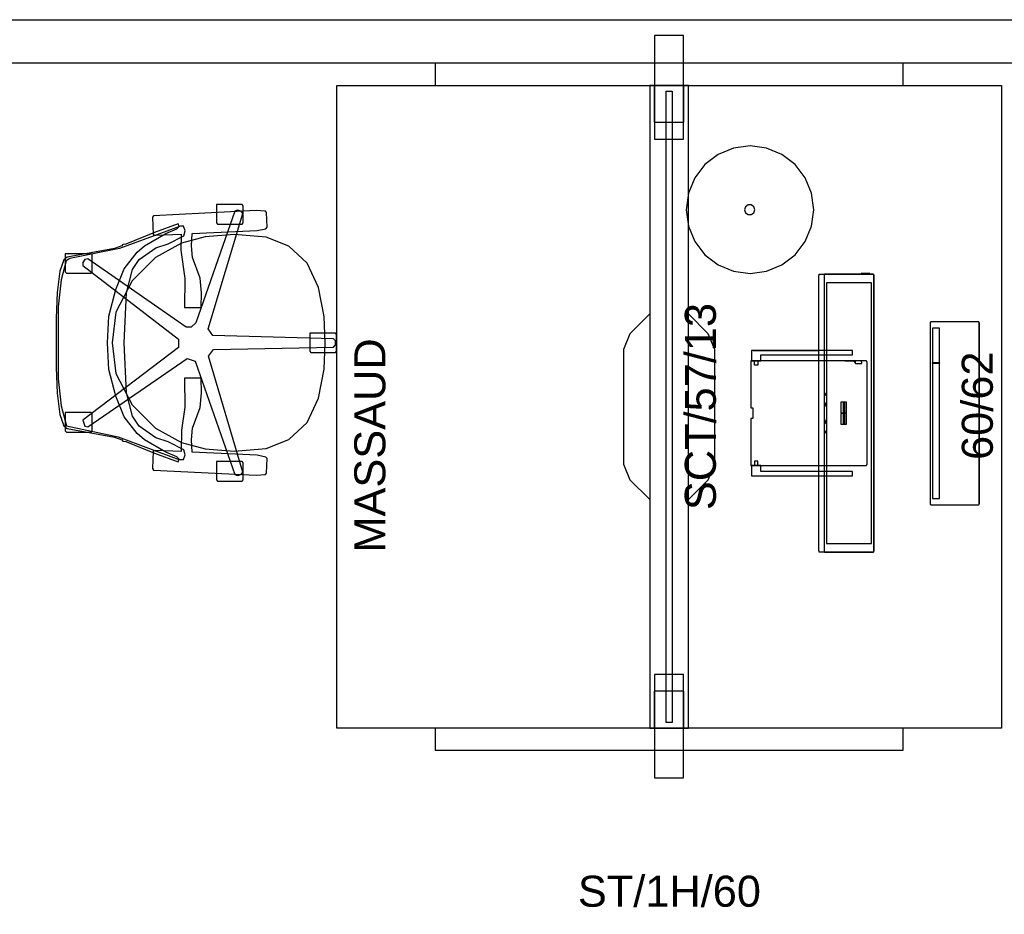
# Model space of a CAD drawing. Header units: inches. Extents: x -178 to 150, y -10 to 226.
# Tile 1 of 2: x -41 to 48, y 145 to 226. Entities that reach past the tile are written whole.
import ezdxf

# ---------------------------------------------------------------- set-up
doc = ezdxf.new("R2010")
doc.units = ezdxf.units.IN
doc.header["$MEASUREMENT"] = 0
for name, color, linetype in [('A-FURN', 7, 'Continuous'), ('A-FURN-P-ACSY', 7, 'Continuous'), ('A-FURN-P-ACSY-T', 7, 'Continuous'), ('A-FURN-P-FILE-T', 2, 'Continuous'), ('A-FURN-P-FREE', 2, 'Continuous'), ('A-FURN-P-FREE-T', 2, 'Continuous'), ('CATALOGUE-TXT', 8, 'Continuous'), ('CET color Black or White', 7, 'Continuous'), ('CET Default', 7, 'Continuous')]:
    doc.layers.add(name, color=color, linetype=linetype)
for name, color, linetype, true_color in [('AFUSE-3D-025', 7, 'Continuous', 0x8f5b3b), ('AFUSE-3D-027', 7, 'Continuous', 0x161614), ('AFUSE-3D-029', 7, 'Continuous', 0x8f5b3b), ('AFUSE-3D-151', 7, 'Continuous', 0x8f5b3b), ('AFUSE-3D-160', 7, 'Continuous', 0xfdfef9), ('AFUSE-3D-201', 7, 'Continuous', 0xfdfef9)]:
    doc.layers.add(name, color=color, linetype=linetype, true_color=true_color)
doc.styles.add('Arial', font='arial.ttf')

# ---------------------------------------------------------------- blocks, each defined once
blk = doc.blocks.new('*C8')
at = {"layer": 'A-FURN-P-ACSY', "linetype": 'Continuous'}
for points in [[(-33.5, -1.31), (-24.16, -1.31), (-24.16, 1.31), (-33.5, 1.31), (-33.5, -1.31)], [(24.16, -1.31), (33.5, -1.31), (33.5, 1.31), (24.16, 1.31), (24.16, -1.31)], [(-28.5, -0.275), (-28.5, 0.275), (28.5, 0.275), (28.5, -0.275), (-28.5, -0.275)]]:
    blk.add_lwpolyline(points, close=True, dxfattribs=at)
at = {"layer": 'A-FURN-P-ACSY-T', "linetype": 'Continuous', "style": 'Arial'}
blk.add_attdef('ITEXT', (9.331, 4.224), '', height=2.8, rotation=180, dxfattribs=at).dxf.unprotected_set("ltscale", 0)
blk = doc.blocks.new('*C3')
at = {"layer": 'CET color Black or White', "linetype": 'Continuous'}
for p, q in [((0, 3.937, 108), (322.924, 3.937, 108)), ((322.924, 0, 108), (0, 0, 108))]:
    blk.add_line(p, q, dxfattribs=at)
blk = doc.blocks.new('*C12')
at = {"layer": 'AFUSE-3D-025', "linetype": 'Continuous'}
blk.add_lwpolyline([(-3.244, 25.146), (-5.674, 24.861), (-7.492, 24.384), (-8.492, 19.729), (-10.523, 14.255), (-10.518, 13.844), (-10.097, 13.669), (-9.657, 13.801), (-8.945, 15.221), (-8.571, 16.322), (-7.514, 17.822), (-6.627, 18.432), (-4.522, 18.965), (0, 19.178), (4.522, 18.965), (6.627, 18.432), (7.514, 17.822), (8.571, 16.322), (8.945, 15.221), (9.657, 13.801), (10.097, 13.669), (10.518, 13.844), (10.521, 14.105), (8.515, 19.621), (7.617, 24.086), (7.395, 24.41), (5.674, 24.861), (3.244, 25.146), (-3.244, 25.146)], close=True, dxfattribs=at)
at = {"layer": 'AFUSE-3D-027', "linetype": 'Continuous'}
for points in [[(-7.935, 24.497), (-8.048, 24.394), (-8.048, 22.179), (-7.935, 22.077), (-6.406, 22.077), (-6.293, 22.179), (-6.293, 24.497), (-7.935, 24.497)], [(6.406, 24.497), (6.293, 24.394), (6.293, 22.179), (6.406, 22.077), (7.935, 22.077), (8.048, 22.179), (8.048, 24.497), (6.406, 24.497)], [(-12.366, 10.858), (-12.48, 10.755), (-12.48, 8.54), (-12.366, 8.438), (-10.838, 8.438), (-10.724, 8.54), (-10.724, 10.858), (-12.366, 10.858)], [(10.837, 10.858), (10.724, 10.755), (10.724, 8.54), (10.837, 8.438), (12.366, 8.438), (12.48, 8.54), (12.48, 10.858), (10.837, 10.858)], [(-0.764, 2.428), (-0.878, 2.326), (-0.878, 0.111), (-0.764, 0.009), (0.764, 0.009), (0.878, 0.111), (0.878, 2.428), (-0.764, 2.428)]]:
    blk.add_lwpolyline(points, close=True, dxfattribs=at)
at = {"layer": 'AFUSE-3D-029', "linetype": 'Continuous'}
blk.add_lwpolyline([(-2.233, 25.334), (-4.536, 25.227), (-6.466, 25), (-7.496, 24.639), (-7.718, 24.33), (-8.522, 20.045), (-8.76, 19.385), (-8.878, 19.301), (-8.901, 19.026), (-9.973, 16.448), (-10.728, 14.32), (-10.515, 14.23), (-10.281, 14.439), (-9.869, 15.438), (-8.76, 17.358), (-8.191, 18.027), (-6.668, 19.19), (-4.82, 19.941), (-2.418, 20.559), (0, 20.683), (2.418, 20.559), (4.82, 19.941), (6.668, 19.19), (8.191, 18.027), (8.76, 17.358), (9.869, 15.438), (10.28, 14.439), (10.515, 14.23), (10.728, 14.32), (9.973, 16.448), (8.901, 19.026), (8.878, 19.301), (8.76, 19.385), (8.522, 20.045), (7.718, 24.33), (7.496, 24.639), (6.466, 25), (4.536, 25.227), (2.233, 25.334), (-2.233, 25.334)], close=True, dxfattribs=at)
at = {"layer": 'AFUSE-3D-151', "linetype": 'Continuous'}
blk.add_lwpolyline([(0, 20.256), (-2.763, 19.939), (-5.608, 18.461), (-7.71, 16.356), (-9.008, 13.997), (-9.579, 11.875), (-9.787, 9.268), (-9.533, 6.363), (-8.732, 4.322), (-7.188, 2.676), (-5.008, 1.637), (-2.391, 1.141), (0, 1.046), (2.391, 1.141), (5.008, 1.637), (7.188, 2.676), (8.732, 4.322), (9.533, 6.363), (9.787, 9.268), (9.579, 11.875), (9.008, 13.997), (7.71, 16.356), (5.608, 18.461), (2.763, 19.939), (0, 20.256)], close=True, dxfattribs=at)
at = {"layer": 'AFUSE-3D-160', "linetype": 'Continuous'}
blk.add_lwpolyline([(-7.511, 22.724), (-7.584, 22.468), (-1.417, 13.487), (-1.649, 12.772), (-11.895, 9.199), (-11.987, 8.948), (-11.885, 8.633), (-11.663, 8.484), (-1.216, 11.574), (-0.608, 11.13), (-0.376, 0.283), (-0.166, 0.118), (0.166, 0.118), (0.376, 0.283), (0.666, 11.174), (1.274, 11.616), (11.663, 8.484), (11.885, 8.633), (11.987, 8.948), (11.895, 9.199), (1.803, 12.72), (1.426, 13.132), (1.413, 13.581), (7.584, 22.468), (7.511, 22.724), (7.243, 22.919), (6.976, 22.909), (0.34, 14.269), (-0.413, 14.27), (-6.976, 22.909), (-7.511, 22.724)], close=True, dxfattribs=at)
at = {"layer": 'AFUSE-3D-201', "linetype": 'Continuous'}
for points in [[(-11.34, 16.636), (-11.478, 16.545), (-11.946, 7.259), (-11.886, 6.441), (-11.764, 6.338), (-10.44, 6.289), (-10.305, 6.386), (-10.145, 7.17), (-9.87, 13.059), (-8.756, 13.11), (-7.707, 13.003), (-5.845, 12.329), (-4.51, 12.203), (-3.181, 12.24), (-3.183, 13.734), (-5.811, 13.717), (-7.879, 13.997), (-9.823, 14.052), (-9.714, 16.333), (-9.793, 16.577), (-11.34, 16.636)], [(11.34, 16.636), (9.793, 16.577), (9.716, 16.338), (9.823, 14.052), (8.367, 14.063), (5.811, 13.717), (3.183, 13.734), (3.181, 12.24), (4.511, 12.203), (5.845, 12.329), (7.707, 13.003), (8.756, 13.11), (9.87, 13.059), (10.145, 7.17), (10.305, 6.386), (10.44, 6.289), (11.764, 6.338), (11.886, 6.441), (11.946, 7.259), (11.478, 16.545), (11.34, 16.636)]]:
    blk.add_lwpolyline(points, close=True, dxfattribs=at)
at = {"layer": 'CATALOGUE-TXT', "linetype": 'Continuous', "style": 'Arial'}
blk.add_attdef('ITEXT', (-18.937, -4.39), '', height=2.8, dxfattribs=at).dxf.unprotected_set("ltscale", 0)
blk = doc.blocks.new('*C11')
at = {"layer": 'CET color Black or White', "linetype": 'Continuous'}
for points in [[(6.89, 20.571), (6.89, 11.464), (7.283, 11.464), (7.283, 19.713), (7.835, 19.713), (7.835, 20.571), (6.89, 20.571)], [(6.89, 20.571), (6.89, 11.464), (7.283, 11.464), (7.283, 19.713), (7.835, 19.713), (7.835, 20.571), (6.89, 20.571)], [(7.835, 20.614), (7.835, 10.26), (7.836, 10.245), (7.839, 10.229), (7.844, 10.215), (7.85, 10.201), (7.859, 10.188), (7.869, 10.176), (7.881, 10.166), (7.894, 10.158), (7.908, 10.151), (7.922, 10.146), (7.937, 10.143), (7.953, 10.142), (17.165, 10.142), (17.181, 10.143), (17.196, 10.146), (17.211, 10.151), (17.224, 10.158), (17.237, 10.166), (17.249, 10.176), (17.259, 10.188), (17.268, 10.201), (17.274, 10.215), (17.279, 10.229), (17.282, 10.245), (17.283, 10.26), (17.283, 20.614), (13.031, 20.614), (13.031, 20.451), (12.087, 20.451), (12.087, 20.614), (7.835, 20.614)], [(17.283, 20.571), (17.283, 19.713), (17.835, 19.713), (17.835, 11.464), (18.228, 11.464), (18.228, 20.571), (17.283, 20.571)], [(17.283, 20.571), (17.283, 19.713), (17.835, 19.713), (17.835, 11.464), (18.228, 11.464), (18.228, 20.571), (17.283, 20.571)], [(18.228, 20.406), (18.228, 14.485), (24.882, 14.485), (24.913, 14.484), (24.943, 14.483), (24.972, 14.48), (25, 14.476), (25.026, 14.472), (25.049, 14.467), (25.069, 14.461), (25.086, 14.454), (25.1, 14.447), (25.11, 14.439), (25.116, 14.432), (25.118, 14.424), (25.118, 9.587), (25.116, 9.579), (25.11, 9.571), (25.1, 9.564), (25.086, 9.556), (25.069, 9.55), (25.049, 9.544), (25.026, 9.538), (25, 9.534), (24.972, 9.53), (24.943, 9.528), (24.913, 9.526), (24.882, 9.526), (0.236, 9.526), (0.205, 9.526), (0.175, 9.528), (0.146, 9.53), (0.118, 9.534), (0.092, 9.538), (0.069, 9.544), (0.049, 9.55), (0.032, 9.556), (0.018, 9.564), (0.008, 9.571), (0.002, 9.579), (0, 9.587), (0, 14.424), (0.002, 14.432), (0.008, 14.439), (0.018, 14.447), (0.032, 14.454), (0.049, 14.461), (0.069, 14.467), (0.092, 14.472), (0.118, 14.476), (0.146, 14.48), (0.175, 14.483), (0.205, 14.484), (0.236, 14.485), (18.228, 14.485), (18.228, 20.406), (18.228, 20.406)], [(18.228, 20.406), (18.228, 14.485), (24.882, 14.485), (24.913, 14.484), (24.943, 14.483), (24.972, 14.48), (25, 14.476), (25.026, 14.472), (25.049, 14.467), (25.069, 14.461), (25.086, 14.454), (25.1, 14.447), (25.11, 14.439), (25.116, 14.432), (25.118, 14.424), (25.118, 9.587), (25.116, 9.579), (25.11, 9.571), (25.1, 9.564), (25.086, 9.556), (25.069, 9.55), (25.049, 9.544), (25.026, 9.538), (25, 9.534), (24.972, 9.53), (24.943, 9.528), (24.913, 9.526), (24.882, 9.526), (0.236, 9.526), (0.205, 9.526), (0.175, 9.528), (0.146, 9.53), (0.118, 9.534), (0.092, 9.538), (0.069, 9.544), (0.049, 9.55), (0.032, 9.556), (0.018, 9.564), (0.008, 9.571), (0.002, 9.579), (0, 9.587), (0, 14.424), (0.002, 14.432), (0.008, 14.439), (0.018, 14.447), (0.032, 14.454), (0.049, 14.461), (0.069, 14.467), (0.092, 14.472), (0.118, 14.476), (0.146, 14.48), (0.175, 14.483), (0.205, 14.484), (0.236, 14.485), (18.228, 14.485), (18.228, 20.406), (18.228, 20.406)], [(7.835, 20.308), (7.835, 19.984), (8.228, 19.984), (8.228, 20.299), (7.835, 20.299), (7.835, 20.308), (7.835, 20.308)], [(17.283, 20.308), (17.283, 19.984), (16.89, 19.984), (16.89, 20.299), (17.283, 20.299), (17.283, 20.308), (17.283, 20.308)], [(0.236, 14.009), (0.205, 14.009), (0.175, 14.007), (0.146, 14.005), (0.118, 14.001), (0.092, 13.997), (0.069, 13.991), (0.049, 13.985), (0.032, 13.979), (0.018, 13.972), (0.008, 13.964), (0.002, 13.956), (0, 13.948), (0, 9.587), (0.002, 9.579), (0.008, 9.571), (0.018, 9.564), (0.032, 9.556), (0.049, 9.55), (0.069, 9.544), (0.092, 9.538), (0.118, 9.534), (0.146, 9.53), (0.175, 9.528), (0.205, 9.526), (0.236, 9.526), (24.882, 9.526), (24.913, 9.526), (24.943, 9.528), (24.972, 9.53), (25, 9.534), (25.026, 9.538), (25.049, 9.544), (25.069, 9.55), (25.086, 9.556), (25.1, 9.564), (25.11, 9.571), (25.116, 9.579), (25.118, 9.587), (25.118, 9.901), (25.157, 9.901), (25.157, 10.262), (25.177, 10.262), (25.177, 10.386), (25.157, 10.386), (25.157, 10.502), (25.177, 10.502), (25.177, 10.635), (25.157, 10.635), (25.157, 10.665), (25.118, 10.665), (25.118, 13.948), (25.116, 13.956), (25.11, 13.964), (25.1, 13.972), (25.086, 13.979), (25.069, 13.985), (25.049, 13.991), (25.026, 13.997), (25, 14.001), (24.972, 14.005), (24.943, 14.007), (24.913, 14.009), (24.882, 14.009), (0.236, 14.009)], [(0.787, 13.806), (0.787, 9.73), (24.331, 9.73), (24.331, 13.806), (0.787, 13.806)], [(0.787, 13.806), (0.787, 9.73), (24.331, 9.73), (24.331, 13.806), (0.787, 13.806)], [(0.787, 13.806), (0.787, 9.73), (24.331, 9.73), (24.331, 13.806), (0.787, 13.806)], [(10.866, 13.928), (10.846, 13.927), (10.827, 13.925), (10.81, 13.922), (10.798, 13.918), (10.79, 13.913), (10.787, 13.907), (10.79, 13.902), (10.798, 13.897), (10.81, 13.893), (10.827, 13.89), (10.846, 13.888), (10.866, 13.887), (10.887, 13.888), (10.906, 13.89), (10.922, 13.893), (10.934, 13.897), (10.942, 13.902), (10.945, 13.907), (10.942, 13.913), (10.934, 13.918), (10.922, 13.922), (10.906, 13.925), (10.887, 13.927), (10.866, 13.928), (10.866, 13.928)], [(10.866, 13.928), (10.846, 13.927), (10.827, 13.925), (10.81, 13.922), (10.798, 13.918), (10.79, 13.913), (10.787, 13.907), (10.79, 13.902), (10.798, 13.897), (10.81, 13.893), (10.827, 13.89), (10.846, 13.888), (10.866, 13.887), (10.887, 13.888), (10.906, 13.89), (10.922, 13.893), (10.934, 13.897), (10.942, 13.902), (10.945, 13.907), (10.942, 13.913), (10.934, 13.918), (10.922, 13.922), (10.906, 13.925), (10.887, 13.927), (10.866, 13.928), (10.866, 13.928)], [(10.866, 13.928), (10.846, 13.927), (10.827, 13.925), (10.81, 13.922), (10.798, 13.918), (10.79, 13.913), (10.787, 13.907), (10.79, 13.902), (10.798, 13.897), (10.81, 13.893), (10.827, 13.89), (10.846, 13.888), (10.866, 13.887), (10.887, 13.888), (10.906, 13.89), (10.922, 13.893), (10.934, 13.897), (10.942, 13.902), (10.945, 13.907), (10.942, 13.913), (10.934, 13.918), (10.922, 13.922), (10.906, 13.925), (10.887, 13.927), (10.866, 13.928), (10.866, 13.928)], [(11.772, 13.938), (11.741, 13.937), (11.713, 13.934), (11.688, 13.929), (11.669, 13.923), (11.658, 13.915), (11.654, 13.907), (11.658, 13.9), (11.669, 13.892), (11.688, 13.886), (11.713, 13.881), (11.741, 13.878), (11.772, 13.877), (11.802, 13.878), (11.831, 13.881), (11.855, 13.886), (11.874, 13.892), (11.886, 13.9), (11.89, 13.907), (11.886, 13.915), (11.874, 13.923), (11.855, 13.929), (11.831, 13.934), (11.802, 13.937), (11.772, 13.938), (11.772, 13.938)], [(11.772, 13.938), (11.741, 13.937), (11.713, 13.934), (11.688, 13.929), (11.669, 13.923), (11.658, 13.915), (11.654, 13.907), (11.658, 13.9), (11.669, 13.892), (11.688, 13.886), (11.713, 13.881), (11.741, 13.878), (11.772, 13.877), (11.802, 13.878), (11.831, 13.881), (11.855, 13.886), (11.874, 13.892), (11.886, 13.9), (11.89, 13.907), (11.886, 13.915), (11.874, 13.923), (11.855, 13.929), (11.831, 13.934), (11.802, 13.937), (11.772, 13.938), (11.772, 13.938)], [(11.772, 13.938), (11.741, 13.937), (11.713, 13.934), (11.688, 13.929), (11.669, 13.923), (11.658, 13.915), (11.654, 13.907), (11.658, 13.9), (11.669, 13.892), (11.688, 13.886), (11.713, 13.881), (11.741, 13.878), (11.772, 13.877), (11.802, 13.878), (11.831, 13.881), (11.855, 13.886), (11.874, 13.892), (11.886, 13.9), (11.89, 13.907), (11.886, 13.915), (11.874, 13.923), (11.855, 13.929), (11.831, 13.934), (11.802, 13.937), (11.772, 13.938), (11.772, 13.938)], [(11.772, 13.928), (11.751, 13.927), (11.732, 13.925), (11.716, 13.922), (11.703, 13.918), (11.696, 13.913), (11.693, 13.907), (11.696, 13.902), (11.703, 13.897), (11.716, 13.893), (11.732, 13.89), (11.751, 13.888), (11.772, 13.887), (11.792, 13.888), (11.811, 13.89), (11.827, 13.893), (11.84, 13.897), (11.848, 13.902), (11.85, 13.907), (11.848, 13.913), (11.84, 13.918), (11.827, 13.922), (11.811, 13.925), (11.792, 13.927), (11.772, 13.928), (11.772, 13.928)], [(11.772, 13.928), (11.751, 13.927), (11.732, 13.925), (11.716, 13.922), (11.703, 13.918), (11.696, 13.913), (11.693, 13.907), (11.696, 13.902), (11.703, 13.897), (11.716, 13.893), (11.732, 13.89), (11.751, 13.888), (11.772, 13.887), (11.792, 13.888), (11.811, 13.89), (11.827, 13.893), (11.84, 13.897), (11.848, 13.902), (11.85, 13.907), (11.848, 13.913), (11.84, 13.918), (11.827, 13.922), (11.811, 13.925), (11.792, 13.927), (11.772, 13.928), (11.772, 13.928)], [(11.772, 13.928), (11.751, 13.927), (11.732, 13.925), (11.716, 13.922), (11.703, 13.918), (11.696, 13.913), (11.693, 13.907), (11.696, 13.902), (11.703, 13.897), (11.716, 13.893), (11.732, 13.89), (11.751, 13.888), (11.772, 13.887), (11.792, 13.888), (11.811, 13.89), (11.827, 13.893), (11.84, 13.897), (11.848, 13.902), (11.85, 13.907), (11.848, 13.913), (11.84, 13.918), (11.827, 13.922), (11.811, 13.925), (11.792, 13.927), (11.772, 13.928), (11.772, 13.928)], [(13.346, 13.938), (13.316, 13.937), (13.287, 13.934), (13.263, 13.929), (13.244, 13.923), (13.232, 13.915), (13.228, 13.907), (13.232, 13.9), (13.244, 13.892), (13.263, 13.886), (13.287, 13.881), (13.316, 13.878), (13.346, 13.877), (13.377, 13.878), (13.406, 13.881), (13.43, 13.886), (13.449, 13.892), (13.461, 13.9), (13.465, 13.907), (13.461, 13.915), (13.449, 13.923), (13.43, 13.929), (13.406, 13.934), (13.377, 13.937), (13.346, 13.938), (13.346, 13.938)], [(13.346, 13.938), (13.316, 13.937), (13.287, 13.934), (13.263, 13.929), (13.244, 13.923), (13.232, 13.915), (13.228, 13.907), (13.232, 13.9), (13.244, 13.892), (13.263, 13.886), (13.287, 13.881), (13.316, 13.878), (13.346, 13.877), (13.377, 13.878), (13.406, 13.881), (13.43, 13.886), (13.449, 13.892), (13.461, 13.9), (13.465, 13.907), (13.461, 13.915), (13.449, 13.923), (13.43, 13.929), (13.406, 13.934), (13.377, 13.937), (13.346, 13.938), (13.346, 13.938)], [(13.346, 13.938), (13.316, 13.937), (13.287, 13.934), (13.263, 13.929), (13.244, 13.923), (13.232, 13.915), (13.228, 13.907), (13.232, 13.9), (13.244, 13.892), (13.263, 13.886), (13.287, 13.881), (13.316, 13.878), (13.346, 13.877), (13.377, 13.878), (13.406, 13.881), (13.43, 13.886), (13.449, 13.892), (13.461, 13.9), (13.465, 13.907), (13.461, 13.915), (13.449, 13.923), (13.43, 13.929), (13.406, 13.934), (13.377, 13.937), (13.346, 13.938), (13.346, 13.938)], [(13.346, 13.928), (13.326, 13.927), (13.307, 13.925), (13.291, 13.922), (13.278, 13.918), (13.27, 13.913), (13.268, 13.907), (13.27, 13.902), (13.278, 13.897), (13.291, 13.893), (13.307, 13.89), (13.326, 13.888), (13.346, 13.887), (13.367, 13.888), (13.386, 13.89), (13.402, 13.893), (13.415, 13.897), (13.423, 13.902), (13.425, 13.907), (13.423, 13.913), (13.415, 13.918), (13.402, 13.922), (13.386, 13.925), (13.367, 13.927), (13.346, 13.928), (13.346, 13.928)], [(13.346, 13.928), (13.326, 13.927), (13.307, 13.925), (13.291, 13.922), (13.278, 13.918), (13.27, 13.913), (13.268, 13.907), (13.27, 13.902), (13.278, 13.897), (13.291, 13.893), (13.307, 13.89), (13.326, 13.888), (13.346, 13.887), (13.367, 13.888), (13.386, 13.89), (13.402, 13.893), (13.415, 13.897), (13.423, 13.902), (13.425, 13.907), (13.423, 13.913), (13.415, 13.918), (13.402, 13.922), (13.386, 13.925), (13.367, 13.927), (13.346, 13.928), (13.346, 13.928)], [(13.346, 13.928), (13.326, 13.927), (13.307, 13.925), (13.291, 13.922), (13.278, 13.918), (13.27, 13.913), (13.268, 13.907), (13.27, 13.902), (13.278, 13.897), (13.291, 13.893), (13.307, 13.89), (13.326, 13.888), (13.346, 13.887), (13.367, 13.888), (13.386, 13.89), (13.402, 13.893), (13.415, 13.897), (13.423, 13.902), (13.425, 13.907), (13.423, 13.913), (13.415, 13.918), (13.402, 13.922), (13.386, 13.925), (13.367, 13.927), (13.346, 13.928), (13.346, 13.928)], [(14.252, 13.928), (14.232, 13.927), (14.213, 13.925), (14.196, 13.922), (14.184, 13.918), (14.176, 13.913), (14.173, 13.907), (14.176, 13.902), (14.184, 13.897), (14.196, 13.893), (14.213, 13.89), (14.232, 13.888), (14.252, 13.887), (14.272, 13.888), (14.291, 13.89), (14.308, 13.893), (14.32, 13.897), (14.328, 13.902), (14.331, 13.907), (14.328, 13.913), (14.32, 13.918), (14.308, 13.922), (14.291, 13.925), (14.272, 13.927), (14.252, 13.928), (14.252, 13.928)], [(14.252, 13.928), (14.232, 13.927), (14.213, 13.925), (14.196, 13.922), (14.184, 13.918), (14.176, 13.913), (14.173, 13.907), (14.176, 13.902), (14.184, 13.897), (14.196, 13.893), (14.213, 13.89), (14.232, 13.888), (14.252, 13.887), (14.272, 13.888), (14.291, 13.89), (14.308, 13.893), (14.32, 13.897), (14.328, 13.902), (14.331, 13.907), (14.328, 13.913), (14.32, 13.918), (14.308, 13.922), (14.291, 13.925), (14.272, 13.927), (14.252, 13.928), (14.252, 13.928)], [(14.252, 13.928), (14.232, 13.927), (14.213, 13.925), (14.196, 13.922), (14.184, 13.918), (14.176, 13.913), (14.173, 13.907), (14.176, 13.902), (14.184, 13.897), (14.196, 13.893), (14.213, 13.89), (14.232, 13.888), (14.252, 13.887), (14.272, 13.888), (14.291, 13.89), (14.308, 13.893), (14.32, 13.897), (14.328, 13.902), (14.331, 13.907), (14.328, 13.913), (14.32, 13.918), (14.308, 13.922), (14.291, 13.925), (14.272, 13.927), (14.252, 13.928), (14.252, 13.928)], [(11.575, 12.508), (11.575, 12.263), (12.52, 12.263), (12.52, 12.508), (11.575, 12.508)], [(11.575, 12.508), (11.575, 12.263), (12.52, 12.263), (12.52, 12.508), (11.575, 12.508)], [(11.575, 12.508), (11.575, 12.263), (12.52, 12.263), (12.52, 12.508), (11.575, 12.508)], [(11.575, 12.508), (11.575, 12.263), (12.52, 12.263), (12.52, 12.508), (11.575, 12.508)], [(12.598, 12.508), (12.598, 12.263), (13.543, 12.263), (13.543, 12.508), (12.598, 12.508)], [(12.598, 12.508), (12.598, 12.263), (13.543, 12.263), (13.543, 12.508), (12.598, 12.508)], [(12.598, 12.508), (12.598, 12.263), (13.543, 12.263), (13.543, 12.508), (12.598, 12.508)], [(12.598, 12.508), (12.598, 12.263), (13.543, 12.263), (13.543, 12.508), (12.598, 12.508)], [(11.575, 12.243), (11.575, 12.153), (12.52, 12.153), (12.52, 12.243), (11.575, 12.243)], [(11.575, 12.243), (11.575, 12.153), (12.52, 12.153), (12.52, 12.243), (11.575, 12.243)], [(11.575, 12.243), (11.575, 11.998), (12.52, 11.998), (12.52, 12.243), (11.575, 12.243)], [(11.575, 12.243), (11.575, 11.998), (12.52, 11.998), (12.52, 12.243), (11.575, 12.243)], [(12.598, 12.243), (12.598, 12.153), (13.543, 12.153), (13.543, 12.243), (12.598, 12.243)], [(12.598, 12.243), (12.598, 12.153), (13.543, 12.153), (13.543, 12.243), (12.598, 12.243)], [(12.598, 12.243), (12.598, 11.998), (13.543, 11.998), (13.543, 12.243), (12.598, 12.243)], [(12.598, 12.243), (12.598, 11.998), (13.543, 11.998), (13.543, 12.243), (12.598, 12.243)], [(17.283, 12.137), (17.283, 11.396), (17.282, 11.379), (17.277, 11.361), (17.268, 11.341), (17.255, 11.322), (17.238, 11.302), (17.218, 11.283), (17.194, 11.264), (17.168, 11.247), (17.14, 11.23), (17.11, 11.215), (17.079, 11.202), (17.047, 11.191), (17.047, 10.613), (17.078, 10.613), (17.108, 10.615), (17.138, 10.617), (17.165, 10.621), (17.191, 10.625), (17.214, 10.63), (17.235, 10.636), (17.252, 10.643), (17.265, 10.65), (17.275, 10.658), (17.281, 10.666), (17.283, 10.674), (17.283, 12.137), (17.283, 12.137)], [(17.128, 11.224), (17.11, 11.215), (17.079, 11.202), (17.047, 11.191), (17.047, 10.613), (17.078, 10.613), (17.108, 10.615), (17.138, 10.617), (17.165, 10.621), (17.191, 10.625), (17.214, 10.63), (17.235, 10.636), (17.252, 10.643), (17.265, 10.65), (17.275, 10.658), (17.281, 10.666), (17.283, 10.674), (17.283, 11.224), (17.128, 11.224)], [(17.128, 11.224), (17.11, 11.215), (17.079, 11.202), (17.047, 11.191), (17.047, 10.613), (17.078, 10.613), (17.108, 10.615), (17.138, 10.617), (17.165, 10.621), (17.191, 10.625), (17.214, 10.63), (17.235, 10.636), (17.252, 10.643), (17.265, 10.65), (17.275, 10.658), (17.281, 10.666), (17.283, 10.674), (17.283, 11.224), (17.128, 11.224)], [(4.395, 4.446), (4.379, 4.445), (4.364, 4.442), (4.35, 4.437), (4.336, 4.431), (4.323, 4.422), (4.311, 4.412), (4.301, 4.4), (4.293, 4.388), (4.286, 4.374), (4.281, 4.359), (4.278, 4.344), (4.277, 4.329), (4.277, 0.131), (4.278, 0.116), (4.281, 0.1), (4.286, 0.086), (4.293, 0.072), (4.301, 0.059), (4.311, 0.048), (4.323, 0.038), (4.336, 0.029), (4.35, 0.022), (4.364, 0.017), (4.379, 0.014), (4.395, 0.013), (20.694, 0.013), (20.709, 0.014), (20.725, 0.017), (20.739, 0.022), (20.753, 0.029), (20.766, 0.038), (20.778, 0.048), (20.788, 0.059), (20.796, 0.072), (20.803, 0.086), (20.808, 0.1), (20.811, 0.116), (20.812, 0.131), (20.812, 4.329), (20.811, 4.344), (20.808, 4.359), (20.803, 4.374), (20.796, 4.388), (20.788, 4.4), (20.778, 4.412), (20.766, 4.422), (20.753, 4.431), (20.739, 4.437), (20.725, 4.442), (20.709, 4.445), (20.694, 4.446), (4.395, 4.446)], [(4.395, 4.446), (4.379, 4.445), (4.364, 4.442), (4.35, 4.437), (4.336, 4.431), (4.323, 4.422), (4.311, 4.412), (4.301, 4.4), (4.293, 4.388), (4.286, 4.374), (4.281, 4.359), (4.278, 4.344), (4.277, 4.329), (4.277, 0.118), (4.278, 0.102), (4.281, 0.087), (4.286, 0.073), (4.293, 0.059), (4.301, 0.046), (4.311, 0.034), (4.323, 0.024), (4.336, 0.016), (4.35, 0.009), (4.364, 0.004), (4.379, 0.001), (4.395, 0), (20.694, 0), (20.709, 0.001), (20.725, 0.004), (20.739, 0.009), (20.753, 0.016), (20.766, 0.024), (20.778, 0.034), (20.788, 0.046), (20.796, 0.059), (20.803, 0.073), (20.808, 0.087), (20.811, 0.102), (20.812, 0.118), (20.812, 4.316), (20.811, 4.331), (20.808, 4.346), (20.803, 4.361), (20.796, 4.374), (20.788, 4.387), (20.778, 4.399), (20.766, 4.409), (20.753, 4.417), (20.739, 4.424), (20.725, 4.429), (20.709, 4.432), (20.694, 4.433), (4.395, 4.433), (4.379, 4.432), (4.364, 4.429), (4.35, 4.424), (4.336, 4.417), (4.323, 4.409), (4.311, 4.399), (4.301, 4.387), (4.293, 4.374), (4.286, 4.361), (4.281, 4.346), (4.278, 4.331), (4.277, 4.316), (4.277, 0.131), (4.278, 0.116), (4.281, 0.1), (4.286, 0.086), (4.293, 0.072), (4.301, 0.059), (4.311, 0.048), (4.323, 0.038), (4.336, 0.029), (4.35, 0.022), (4.364, 0.017), (4.379, 0.014), (4.395, 0.013), (20.694, 0.013), (20.709, 0.014), (20.725, 0.017), (20.739, 0.022), (20.753, 0.029), (20.766, 0.038), (20.778, 0.048), (20.788, 0.059), (20.796, 0.072), (20.803, 0.086), (20.808, 0.1), (20.811, 0.116), (20.812, 0.131), (20.812, 4.329), (20.811, 4.344), (20.808, 4.359), (20.803, 4.374), (20.796, 4.388), (20.788, 4.4), (20.778, 4.412), (20.766, 4.422), (20.753, 4.431), (20.739, 4.437), (20.725, 4.442), (20.709, 4.445), (20.694, 4.446), (4.395, 4.446)], [(4.395, 4.433), (4.379, 4.432), (4.364, 4.429), (4.35, 4.424), (4.336, 4.417), (4.323, 4.409), (4.311, 4.399), (4.301, 4.387), (4.293, 4.374), (4.286, 4.361), (4.281, 4.346), (4.278, 4.331), (4.277, 4.316), (4.277, 0.118), (4.278, 0.102), (4.281, 0.087), (4.286, 0.073), (4.293, 0.059), (4.301, 0.046), (4.311, 0.034), (4.323, 0.024), (4.336, 0.016), (4.35, 0.009), (4.364, 0.004), (4.379, 0.001), (4.395, 0), (20.694, 0), (20.709, 0.001), (20.725, 0.004), (20.739, 0.009), (20.753, 0.016), (20.766, 0.024), (20.778, 0.034), (20.788, 0.046), (20.796, 0.059), (20.803, 0.073), (20.808, 0.087), (20.811, 0.102), (20.812, 0.118), (20.812, 4.316), (20.811, 4.331), (20.808, 4.346), (20.803, 4.361), (20.796, 4.374), (20.788, 4.387), (20.778, 4.399), (20.766, 4.409), (20.753, 4.417), (20.739, 4.424), (20.725, 4.429), (20.709, 4.432), (20.694, 4.433), (4.395, 4.433)], [(4.395, 4.433), (4.379, 4.432), (4.364, 4.429), (4.35, 4.424), (4.336, 4.417), (4.323, 4.409), (4.311, 4.399), (4.301, 4.387), (4.293, 4.374), (4.286, 4.361), (4.281, 4.346), (4.278, 4.331), (4.277, 4.316), (4.277, 0.118), (4.278, 0.102), (4.281, 0.087), (4.286, 0.073), (4.293, 0.059), (4.301, 0.046), (4.311, 0.034), (4.323, 0.024), (4.336, 0.016), (4.35, 0.009), (4.364, 0.004), (4.379, 0.001), (4.395, 0), (20.694, 0), (20.709, 0.001), (20.725, 0.004), (20.739, 0.009), (20.753, 0.016), (20.766, 0.024), (20.778, 0.034), (20.788, 0.046), (20.796, 0.059), (20.803, 0.073), (20.808, 0.087), (20.811, 0.102), (20.812, 0.118), (20.812, 4.316), (20.811, 4.331), (20.808, 4.346), (20.803, 4.361), (20.796, 4.374), (20.788, 4.387), (20.778, 4.399), (20.766, 4.409), (20.753, 4.417), (20.739, 4.424), (20.725, 4.429), (20.709, 4.432), (20.694, 4.433), (4.395, 4.433)], [(4.867, 4.245), (4.867, 3.59), (17.072, 3.59), (17.072, 3.603), (20.222, 3.603), (20.222, 4.231), (17.072, 4.231), (17.072, 4.245), (4.867, 4.245)], [(17.111, 4.245), (17.111, 3.603), (17.072, 3.603), (17.072, 4.231), (17.111, 4.231), (17.111, 4.245), (17.111, 4.245)], [(17.072, 4.231), (17.072, 3.603), (17.111, 3.603), (17.111, 4.231), (17.072, 4.231)]]:
    blk.add_lwpolyline(points, close=True, dxfattribs=at)
blk = doc.blocks.new('*C7')
at = {"layer": 'CET color Black or White', "linetype": 'Continuous'}
for points in [[(0, 5.75), (-1.488, 5.554), (-2.875, 4.98), (-4.066, 4.066), (-4.98, 2.875), (-5.554, 1.488), (-5.75, 0), (-5.554, -1.488), (-4.98, -2.875), (-4.066, -4.066), (-2.875, -4.98), (-1.488, -5.554), (0, -5.75), (1.488, -5.554), (2.875, -4.98), (4.066, -4.066), (4.98, -2.875), (5.554, -1.488), (5.75, 0), (5.554, 1.488), (4.98, 2.875), (4.066, 4.066), (2.875, 4.98), (1.488, 5.554), (0, 5.75), (0, 5.75)], [(-0.169, 0.44), (-0.402, 0.272), (-0.49, -0.002), (-0.402, -0.275), (-0.169, -0.444), (0.118, -0.444), (0.35, -0.275), (0.439, -0.002), (0.35, 0.272), (0.118, 0.44), (-0.169, 0.44)]]:
    blk.add_lwpolyline(points, close=True, dxfattribs=at)
blk = doc.blocks.new('*C10')
at = {"layer": 'A-FURN-P-FREE', "linetype": 'Continuous'}
for points in [[(29, 30), (29, 1.75), (8.375, 1.75), (6.586, 3.539), (5.172, 4.125), (-5.172, 4.125), (-6.586, 3.539), (-8.375, 1.75), (-29, 1.75), (-29, 30), (29, 30)], [(-31, -21.125), (-29, -21.125), (-29, 21.125), (-31, 21.125), (-31, -21.125)], [(29, -21.125), (31, -21.125), (31, 21.125), (29, 21.125), (29, -21.125)], [(-29, -1.75), (29, -1.75), (29, 1.75), (-29, 1.75), (-29, -1.75)], [(-28.98, -1.335), (-25.68, -1.335), (-25.68, 1.335), (-28.98, 1.335), (-28.98, -1.335)], [(25.68, -1.335), (28.98, -1.335), (28.98, 1.335), (25.68, 1.335), (25.68, -1.335)], [(-29, -30), (-29, -1.75), (-8.375, -1.75), (-6.586, -3.539), (-5.172, -4.125), (5.172, -4.125), (6.586, -3.539), (8.375, -1.75), (29, -1.75), (29, -30), (-29, -30)]]:
    blk.add_lwpolyline(points, close=True, dxfattribs=at)
at = {"layer": 'A-FURN-P-FREE-T', "linetype": 'Continuous', "style": 'Arial'}
blk.add_attdef('ITEXT', (-4.803, -29.224), '', height=2.8, dxfattribs=at).dxf.unprotected_set("ltscale", 0)
blk = doc.blocks.new('*C4')
at = {"layer": 'A-FURN-P-FILE-T', "linetype": 'Continuous', "style": 'Arial'}
blk.add_attdef('ITEXT', (-7.177, 8.228), '', height=2.8, rotation=270, dxfattribs=at).dxf.unprotected_set("ltscale", 0)

msp = doc.modelspace()

# ---------------------------------------------------------------- block references
at = {"layer": 'A-FURN', "linetype": 'Continuous'}
ref = msp.add_blockref('*C8', (17.337, 190.755, 27.874), dxfattribs=dict(at, rotation=269.9999999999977))
ref.add_attrib('ITEXT', 'SCT/57/13', (21.562, 181.424), dxfattribs={"layer": 'A-FURN-P-ACSY-T', "linetype": 'Continuous', "height": 2.8, "rotation": 90, "style": 'Arial'}).dxf.unprotected_set("ltscale", 0)
at = {"layer": 'A-FURN', "linetype": 'Continuous', "rotation": 89.99999999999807}
for name, p, values in [('*C10', (17.337, 190.755), {'ITEXT': '60/62'}), ('*C4', (17.337, 152.802), {'ITEXT': 'ST/1H/60'})]:
    msp.add_blockref(name, p, dxfattribs=at).add_auto_attribs(values)
at = {"layer": 'CET Default', "linetype": 'Continuous'}
for name, p, rotation in [('*C3', (-178.369, 221.755), 359.999999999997), ('*C7', (24.643, 208.542, 28.5), 359.9999999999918), ('*C11', (45.347, 177.617, 28.458), 89.99999999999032)]:
    msp.add_blockref(name, p, dxfattribs=dict(at, rotation=rotation))
at = {"layer": 'CET Default', "linetype": 'Continuous', "rotation": 89.99999999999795}
msp.add_blockref('*C12', (-12.663, 196.524), dxfattribs=at).add_auto_attribs({'ITEXT': 'MASSAUD'})

doc.saveas('drawing.dxf')
